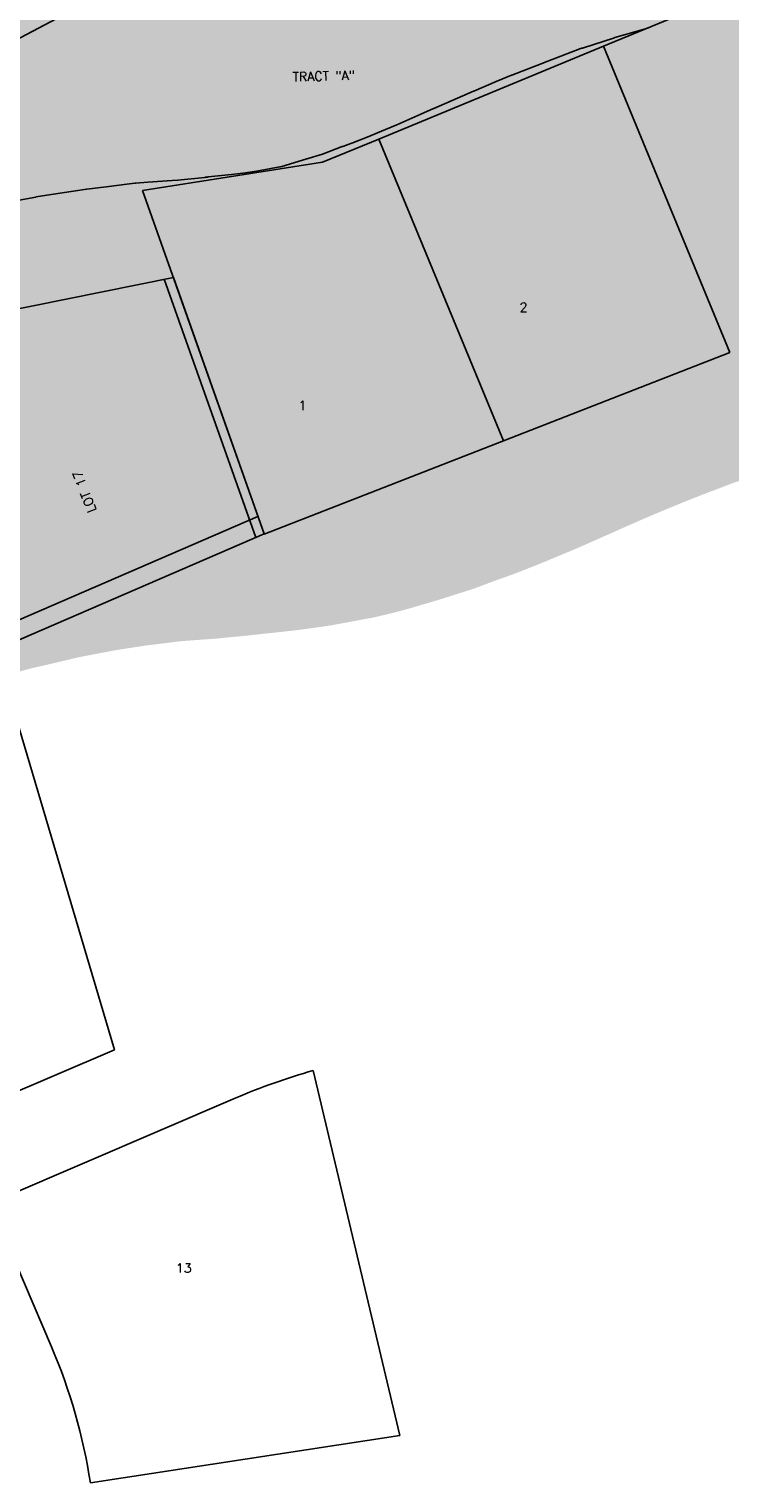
# Model space of a CAD drawing. Header units: feet. Extents: x 18803 to 104580, y -6601 to 116448.
# Tile 95 of 102: x 85609 to 86371, y 84755 to 86334. Entities that reach past the tile are written whole.
import ezdxf

# ---------------------------------------------------------------- set-up
doc = ezdxf.new("R2010")
doc.units = ezdxf.units.FT
doc.header["$LTSCALE"] = 100
doc.header["$MEASUREMENT"] = 0
for name, color, linetype in [('ELPC BOLD TITLE SHEET', 3, 'Continuous'), ('ELPC-XIST', 6, 'Continuous'), ('ELRE', 3, 'Continuous'), ('ELRP', 253, 'Continuous'), ('ETRP', 1, 'Continuous')]:
    doc.layers.add(name, color=color, linetype=linetype)
doc.styles.add('L100', font='simplex.shx', dxfattribs={"height": 10})

msp = doc.modelspace()

# ---------------------------------------------------------------- linework, layer by layer
at = {"layer": 'ELPC BOLD TITLE SHEET', "const_width": 1000}
msp.add_lwpolyline([(86771.85526065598, 86856.08092169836), (86757.70828653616, 86828.89769685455), (86745.82111978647, 86805.31760338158), (86745.68506506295, 86805.05265524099), (86743.50072366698, 86800.87596623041), (86737.34853412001, 86789.23200386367), (86736.9280625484, 86788.47649550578), (86724.0284780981, 86766.4407061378), (86715.69783472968, 86751.14135669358), (86707.97515521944, 86737.5729282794), (86707.70176099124, 86737.10609585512), (86688.97259761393, 86706.01246578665), (86688.65680569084, 86705.5033339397), (86687.99066733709, 86704.4599541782), (86668.45474208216, 86675.45255101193), (86668.19415704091, 86675.07344177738), (86660.02954944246, 86663.43328648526), (86647.48249634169, 86646.19527630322), (86647.3240417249, 86645.97991504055), (86633.19156649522, 86626.97725992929), (86629.25858896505, 86622.11685873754), (86622.7600620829, 86613.8807506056), (86607.5189493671, 86594.40934454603), (86607.46385201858, 86594.34195235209), (86607.25611225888, 86594.0911776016), (86582.9986378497, 86565.19064843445), (86582.66934861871, 86564.80721975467), (86582.36285057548, 86564.45839275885), (86582.32616120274, 86564.41653120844), (86560.45176001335, 86539.39555773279), (86560.26315495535, 86539.17687434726), (86553.04371270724, 86530.69146593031), (86552.975505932, 86530.61169371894), (86541.44629598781, 86517.19392326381), (86523.60334165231, 86496.91787219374), (86523.40489901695, 86496.69550924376), (86522.78934443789, 86496.01519653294), (86522.76744310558, 86495.99110682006), (86522.74560230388, 86495.96701029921), (86503.96290815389, 86475.33918461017), (86503.89791919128, 86475.26749059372), (86483.89457476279, 86453.1012847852), (86464.2249936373, 86431.68555621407), (86463.92649744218, 86431.3704838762), (86463.61727667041, 86431.05054213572), (86446.36248244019, 86413.55014633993), (86446.0735782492, 86413.25168618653), (86437.21946075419, 86403.9347120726), (86436.12963802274, 86402.70356424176), (86435.96169345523, 86402.49982114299), (86434.70227665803, 86401.0897375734), (86430.35548489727, 86396.59049705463), (86420.77938981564, 86389.21171734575), (86401.437401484, 86376.72469712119), (86398.86678714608, 86375.26456446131), (86398.57688664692, 86375.14398059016), (86362.47660900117, 86360.38084508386), (86357.9775204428, 86358.74547469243), (86357.1654469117, 86358.46403101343), (86323.02002329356, 86347.20158380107), (86308.03544892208, 86342.85857767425), (86307.95909593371, 86342.8365586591), (86282.52063444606, 86335.53729283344), (86257.33067360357, 86328.56361019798), (86245.77278962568, 86325.12639213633), (86245.16085518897, 86324.93648504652), (86210.46870609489, 86313.7173672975), (86209.59057360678, 86313.41581876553), (86207.77567013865, 86312.75582501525), (86172.89157950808, 86299.47167909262), (86172.86454664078, 86299.46143602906), (86172.83750105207, 86299.45115399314), (86160.82752726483, 86294.90808159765), (86133.81281295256, 86284.17730944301), (86133.55889086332, 86284.07486010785), (86116.86358721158, 86277.23406850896), (86092.35083716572, 86267.02157053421), (86092.08694488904, 86266.90983404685), (86074.66593964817, 86259.41448355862), (86048.97633912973, 86248.14086231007), (86048.79076234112, 86248.05850874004), (86034.950645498, 86241.84817210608), (86034.84277147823, 86241.80007647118), (86008.89471439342, 86230.30544293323), (85996.61703016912, 86225.15155597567), (85996.57458464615, 86225.13378454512), (85976.50784273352, 86216.75391301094), (85960.0360478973, 86210.26463481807), (85958.97909701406, 86209.87739839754), (85950.13240432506, 86206.87611317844), (85949.44786543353, 86206.63211874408), (85927.89640697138, 86198.57643923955), (85906.33786301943, 86191.74854877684), (85883.92602267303, 86185.17523124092), (85882.5308714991, 86184.80977510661), (85881.59194248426, 86184.5928050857), (85856.19386525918, 86179.85000299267), (85842.06010160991, 86177.80136028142), (85841.36863352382, 86177.71177717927), (85829.28644393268, 86176.33189665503), (85803.7248036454, 86173.6558277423), (85803.02798513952, 86173.57117097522), (85800.9182956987, 86173.27926571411), (85800.12082289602, 86173.18429105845), (85770.77976603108, 86170.25225266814), (85764.9269538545, 86169.86197135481), (85738.50229176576, 86167.91766161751), (85724.79477222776, 86166.76317867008), (85724.31060187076, 86166.71743190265), (85718.46837481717, 86166.10536381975), (85693.1936012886, 86162.97983494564), (85693.1787156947, 86162.97797984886), (85693.16378825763, 86162.9761290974), (85671.92007807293, 86160.32184350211), (85671.64143378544, 86160.28533438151), (85662.46349173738, 86159.02690843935), (85628.53899642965, 86153.77991583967), (85617.04930498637, 86151.90908260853), (85616.49458064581, 86151.81155526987), (85594.57939038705, 86147.67279770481), (85594.5481535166, 86147.66682986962), (85594.51687573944, 86147.66089995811), (85557.78752229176, 86140.61677034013), (85557.3787243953, 86140.53447865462), (85557.3347961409, 86140.52517257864), (85518.54352054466, 86131.27971630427), (85518.32501582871, 86131.22879623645), (85496.2787854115, 86126.2077375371), (85495.66716639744, 86126.05944114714), (85478.55785829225, 86121.6577070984), (85441.00174594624, 86111.30518869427), (85374.08711525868, 86091.89220023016), (85366.80990264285, 86089.91604370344), (85331.03706654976, 86080.0408848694), (85330.92626187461, 86080.01058702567), (85296.26736068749, 86070.6242358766), (85295.82522748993, 86070.50928828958), (85261.47744368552, 86061.94970673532), (85261.00678156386, 86061.8376641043), (85259.37890267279, 86061.46819636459), (85228.5889712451, 86055.49689831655), (85228.54246888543, 86055.48983931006), (85227.59797392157, 86055.36757493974), (85197.66386736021, 86052.12805629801), (85196.6520817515, 86052.04165227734), (85196.09342396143, 86052.00663574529), (85167.89864257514, 86051.74032338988), (85167.12861625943, 86051.74664283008), (85143.49459414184, 86052.35784354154), (85139.49115834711, 86052.68430075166), (85139.18596865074, 86052.71126815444), (85111.73927937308, 86055.32396888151), (85111.2614438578, 86055.37483950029), (85083.20651718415, 86058.67853393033)], dxfattribs=at)
at = {"layer": 'ELPC-XIST'}
msp.add_lwpolyline([(85594.57939038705, 86147.67279770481), (85616.49458064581, 86151.81155526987), (85617.04930498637, 86151.90908260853), (85628.53899642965, 86153.77991583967), (85662.46349173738, 86159.02690843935), (85671.64143378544, 86160.28533438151), (85671.92007807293, 86160.32184350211), (85693.16378825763, 86162.9761290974), (85693.1787156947, 86162.97797984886), (85693.1936012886, 86162.97983494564), (85718.46837481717, 86166.10536381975), (85724.31060187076, 86166.71743190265), (85724.79477222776, 86166.76317867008), (85738.50229176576, 86167.91766161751), (85764.9269538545, 86169.86197135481), (85770.77976603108, 86170.25225266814), (85800.12082289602, 86173.18429105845), (85800.9182956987, 86173.27926571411), (85803.02798513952, 86173.57117097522), (85803.7248036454, 86173.6558277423), (85829.28644393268, 86176.33189665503), (85841.36863352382, 86177.71177717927), (85842.06010160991, 86177.80136028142), (85856.19386525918, 86179.85000299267), (85881.59194248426, 86184.5928050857), (85882.5308714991, 86184.80977510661), (85883.92602267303, 86185.17523124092), (85906.33786301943, 86191.74854877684), (85927.89640697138, 86198.57643923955), (85949.44786543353, 86206.63211874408), (85950.13240432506, 86206.87611317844), (85958.97909701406, 86209.87739839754), (85960.0360478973, 86210.26463481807), (85976.50784273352, 86216.75391301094), (85996.57458464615, 86225.13378454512), (85996.61703016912, 86225.15155597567), (86008.89471439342, 86230.30544293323), (86034.84277147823, 86241.80007647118), (86034.950645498, 86241.84817210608), (86048.79076234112, 86248.05850874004), (86048.97633912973, 86248.14086231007), (86074.66593964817, 86259.41448355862), (86092.08694488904, 86266.90983404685), (86092.35083716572, 86267.02157053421), (86116.86358721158, 86277.23406850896), (86133.55889086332, 86284.07486010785), (86133.81281295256, 86284.17730944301), (86160.82752726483, 86294.90808159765), (86172.83750105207, 86299.45115399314), (86172.86454664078, 86299.46143602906), (86172.89157950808, 86299.47167909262), (86207.77567013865, 86312.75582501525), (86209.59057360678, 86313.41581876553), (86210.46870609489, 86313.7173672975), (86245.16085518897, 86324.93648504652), (86245.77278962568, 86325.12639213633), (86257.33067360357, 86328.56361019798), (86282.52063444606, 86335.53729283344)], dxfattribs=at)
at = {"layer": 'ELRE'}
for p, q in [((85855.4765087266, 85781.76593636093), (85756.15648050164, 86062.45612967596)), ((85857.98897370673, 85804.6436493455), (84267.31768652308, 85116.57944715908))]:
    msp.add_line(p, q, dxfattribs=at)
at = {"layer": 'ELRP'}
for p, q in [((85545.07430024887, 86296.05745975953), (86028.71438580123, 86551.59858687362)), ((86233.19727406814, 86315.62471387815), (86466.20553120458, 86411.91410325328)), ((85989.20957025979, 86214.79812814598), (86233.19727406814, 86315.62471387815)), ((86233.19727406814, 86315.62471387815), (86370.62391042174, 85983.06947358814)), ((85928.2126443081, 86189.59148171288), (85989.20957025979, 86214.79812814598)), ((85989.20957025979, 86214.79812814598), (86124.74570813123, 85886.8176573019)), ((85732.58018431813, 86159.06377956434), (85928.2126443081, 86189.59148171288)), ((85864.67600946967, 85785.74529224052), (85732.58018431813, 86159.06377956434)), ((85766.05780303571, 86064.45205383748), (85299.1203678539, 85970.32607163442)), ((85864.67600946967, 85785.74529224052), (85766.05780303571, 86064.45205383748)), ((86370.6715479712, 85982.92237600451), (86124.64791459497, 85886.9889398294)), ((86124.64791459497, 85886.9889398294), (85864.72742014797, 85785.63661923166)), ((85864.67600946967, 85785.74529224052), (84275.39906242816, 85098.2842288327)), ((85573.20028354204, 85659.66392368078), (85701.9793585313, 85225.12472148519)), ((85701.9793585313, 85225.12472148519), (85545.7276589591, 85158.14048727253)), ((85918.07248176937, 85202.64458276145), (86011.97416722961, 84806.11120022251)), ((85585.12913993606, 85066.23007819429), (85833.29124858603, 85172.61579338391)), ((85633.60301490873, 84902.39731053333), (85574.62735431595, 85039.96770018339)), ((86011.97416722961, 84806.11120022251), (85675.89667325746, 84754.54844093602))]:
    msp.add_line(p, q, dxfattribs=at)
for centre, radius, start, end in [((86107.80924684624, 84532.2575912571), 696.7200000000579, 105.8028777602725, 113.2045444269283), ((85072.9127553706, 84662.03251598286), 610.0399999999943, 8.72287776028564, 23.20454442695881)]:
    msp.add_arc(centre, radius, start, end, dxfattribs=at)

# ---------------------------------------------------------------- texts
at = {"layer": 'ETRP', "style": 'L100'}
for s, rotation, p in [('TRACT "A"', 1.485926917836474, (85895.75212817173, 86277.43655993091)), ('2', 1.485926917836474, (86142.36116415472, 86026.91697981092)), ('1', 1.485926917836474, (85902.1704708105, 85920.17357645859)), ('LOT 17', 111.0169568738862, (85682.75510640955, 85811.29539071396)), ('13', 359.7449157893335, (85768.82791078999, 84983.08832125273))]:
    msp.add_text(s, height=10, rotation=rotation, dxfattribs=at).set_placement(p)

doc.saveas('drawing.dxf')
